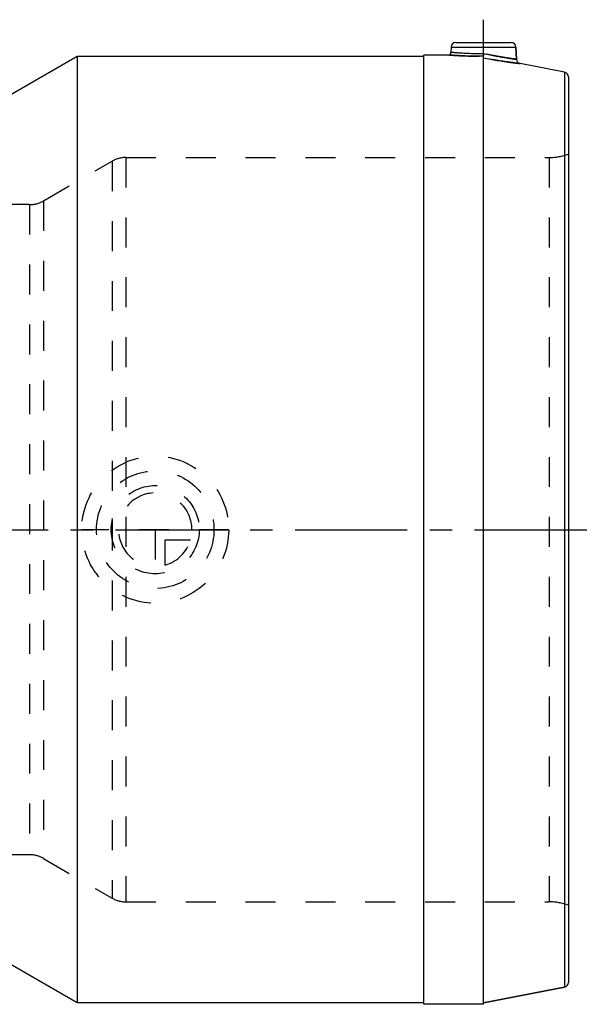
# Model space of a CAD drawing. Header units: millimetres. Extents: x 331 to 669, y 390 to 610.
# Tile 4 of 4: x 545 to 669, y 395 to 609. Entities that reach past the tile are written whole.
import ezdxf

# ---------------------------------------------------------------- set-up
doc = ezdxf.new("R2010")
doc.units = ezdxf.units.MM
doc.header["$LTSCALE"] = 65.185185
doc.linetypes.add('CENTER', pattern=[0.6, 0.375, -0.075, 0.075, -0.075])
doc.linetypes.add('HIDDEN', pattern=[0.2, 0.1, -0.1])
for name, color, linetype in [('KOERPER', 7, 'CONTINUOUS'), ('KONST.EL_MIT_GEO', 7, 'CONTINUOUS'), ('KURVEN', 7, 'CONTINUOUS'), ('L1', 7, 'CONTINUOUS')]:
    doc.layers.add(name, color=color, linetype=linetype)

msp = doc.modelspace()

# ---------------------------------------------------------------- linework, layer by layer
at = {"layer": 'KOERPER', "color": 2, "linetype": 'CENTER'}
msp.add_line((645.65, 601.44), (645.65, 609.41), dxfattribs=at)
at = {"layer": 'KOERPER', "color": 7, "linetype": 'Continuous'}
for p, q in [((638.6, 603.46), (638.54, 602.35)), ((652.7, 603.46), (652.84, 600.78)), ((557.15, 601.41), (538.53, 590.66)), ((557.15, 601.41), (557.15, 395.41)), ((632.65, 601.41), (557.15, 601.41)), ((638.26, 601.71), (632.65, 601.71)), ((632.65, 395.11), (632.65, 601.71)), ((645.65, 395.11), (645.65, 601.44)), ((557.15, 395.41), (538.53, 406.16)), ((645.65, 395.41), (663.34, 398.85)), ((632.65, 395.41), (557.15, 395.41)), ((645.65, 395.11), (632.65, 395.11))]:
    msp.add_line(p, q, dxfattribs=at)
at = {"layer": 'KOERPER', "color": 8, "linetype": 'HIDDEN'}
for p, q in [((546.79, 569.16), (531.4, 569.16)), ((546.79, 427.66), (531.4, 427.66))]:
    msp.add_line(p, q, dxfattribs=at)
at = {"layer": 'KOERPER', "color": 7, "linetype": 'Continuous'}
for centre, radius, start, end in [((637.54, 602.41), 1, 315.573, 357), ((811.51, 586.22), 166.53, 174.5509, 174.6707)]:
    msp.add_arc(centre, radius, start, end, dxfattribs=at)
at = {"layer": 'KOERPER', "color": 8, "linetype": 'HIDDEN'}
for points, knots in [([(638.26, 601.71), (638.21, 601.71), (638.63, 601.69), (638.83, 601.67), (639.62, 601.62), (640.89, 601.55), (642.98, 601.47), (644.71, 601.44), (645.65, 601.44)], [0, 0, 0, 0, 0.019351, 0.076606, 0.169413, 0.294053, 0.618288, 1, 1, 1, 1]), ([(645.65, 601.09), (645.65, 601.1), (645.65, 601.13), (645.66, 601.19), (645.67, 601.28), (645.68, 601.45), (645.7, 601.71), (645.72, 601.92), (645.73, 602.04)], [0, 0, 0, 0, 0.032182, 0.097088, 0.193248, 0.317228, 0.631693, 1, 1, 1, 1]), ([(645.65, 601.09), (645.65, 601.11), (645.66, 601.17), (645.66, 601.29), (645.68, 601.48), (645.69, 601.61), (645.7, 601.69)], [0, 0, 0, 0, 0.095768, 0.305851, 0.614833, 1, 1, 1, 1]), ([(653.65, 599.85), (653.7, 599.84), (653.24, 599.91), (653.03, 599.92), (652.16, 600.04), (649.8, 600.35), (647.52, 600.73), (645.65, 601.09)], [0, 0, 0, 0, 0.019409, 0.076833, 0.1699, 0.294802, 1, 1, 1, 1])]:
    msp.add_open_spline(points, degree=3, knots=knots, dxfattribs=at)
at = {"layer": 'KOERPER', "color": 7, "linetype": 'Continuous'}
for points, knots in [([(645.65, 601.44), (644.71, 601.44), (642.98, 601.47), (640.89, 601.55), (639.62, 601.62), (638.83, 601.67), (638.63, 601.69), (638.21, 601.71), (638.26, 601.71)], [0, 0, 0, 0, 0.381713, 0.705947, 0.830587, 0.923394, 0.980649, 1, 1, 1, 1]), ([(645.65, 601.09), (646.66, 600.9), (648.13, 600.63), (650.01, 600.34), (651.21, 600.16), (652.2, 600.03), (652.93, 599.94), (653.39, 599.88), (653.6, 599.86), (653.65, 599.85)], [0, 0, 0, 0, 0.380768, 0.553269, 0.704988, 0.829944, 0.923081, 0.980568, 1, 1, 1, 1])]:
    msp.add_open_spline(points, degree=3, knots=knots, dxfattribs=at)
at = {"layer": 'KONST.EL_MIT_GEO', "color": 7, "linetype": 'Continuous'}
for p, q in [((639.6, 604.41), (651.7, 604.41)), ((638.6, 603.46), (652.7, 603.46)), ((652.84, 600.78), (652.7, 603.46)), ((663.34, 597.97), (653.65, 599.85)), ((663.34, 597.97), (663.34, 398.85)), ((664.15, 596.99), (664.15, 399.83)), ((663.34, 398.85), (645.65, 395.41))]:
    msp.add_line(p, q, dxfattribs=at)
at = {"layer": 'KONST.EL_MIT_GEO', "color": 8, "linetype": 'HIDDEN'}
for p, q in [((567.76, 579.41), (567.76, 417.41)), ((567.76, 579.41), (659.97, 579.41)), ((659.97, 579.41), (659.97, 417.41)), ((549.79, 569.96), (564.76, 578.6)), ((564.76, 578.6), (564.76, 418.21)), ((546.79, 569.16), (546.79, 427.66)), ((549.79, 569.96), (549.79, 426.85)), ((549.79, 426.85), (564.76, 418.21)), ((567.76, 417.41), (659.97, 417.41))]:
    msp.add_line(p, q, dxfattribs=at)
at = {"layer": 'KONST.EL_MIT_GEO', "color": 7, "linetype": 'Continuous'}
for centre, start, end in [((639.6, 603.41), 90, 177), ((651.7, 603.41), 3, 90), ((653.84, 600.83), 183, 259), ((663.15, 596.99), 0, 79), ((663.15, 399.83), 281, 360)]:
    msp.add_arc(centre, 1, start, end, dxfattribs=at)
at = {"layer": 'KONST.EL_MIT_GEO', "color": 8, "linetype": 'HIDDEN'}
for centre, radius, start, end in [((567.76, 573.41), 6, 90, 120), ((659.97, 591.41), 12, 270, 290.3641), ((546.79, 575.16), 6, 270, 300), ((546.79, 421.66), 6, 60, 90), ((567.76, 423.41), 6, 240, 270), ((659.97, 405.41), 12, 69.6359, 90)]:
    msp.add_arc(centre, radius, start, end, dxfattribs=at)
at = {"layer": 'KONST.EL_MIT_GEO', "color": 7, "linetype": 'Continuous'}
for points, knots in [([(638.54, 602.35), (638.53, 602.36), (638.63, 602.34), (638.68, 602.35), (638.88, 602.32), (639.11, 602.31), (639.41, 602.28), (639.93, 602.24), (640.71, 602.19), (641.79, 602.13), (643.02, 602.08), (644.35, 602.04), (645.27, 602.04), (645.73, 602.04)], [0, 0, 0, 0, 0.004831, 0.019274, 0.043187, 0.076332, 0.118382, 0.168924, 0.293439, 0.445063, 0.617948, 0.805375, 1, 1, 1, 1]), ([(645.73, 602.04), (646.63, 601.84), (648.29, 601.5), (650.26, 601.16), (651.55, 600.96), (652.21, 600.86), (652.61, 600.81), (652.79, 600.79), (652.84, 600.78)], [0, 0, 0, 0, 0.380901, 0.705489, 0.830393, 0.923351, 0.980646, 1, 1, 1, 1])]:
    msp.add_open_spline(points, degree=3, knots=knots, dxfattribs=at)
at = {"layer": 'KONST.EL_MIT_GEO', "color": 8, "linetype": 'HIDDEN'}
msp.add_open_spline([(652.84, 600.78), (652.89, 600.78), (652.48, 600.83), (652.29, 600.86), (651.52, 600.96), (650.69, 601.09), (649.6, 601.27), (647.94, 601.57), (646.63, 601.84), (645.73, 602.04)], degree=3, knots=[0, 0, 0, 0, 0.019329, 0.076559, 0.169438, 0.294279, 0.446103, 0.61889, 1, 1, 1, 1], dxfattribs=at)
at = {"layer": 'KURVEN', "color": 8, "linetype": 'HIDDEN'}
for p, q in [((590.15, 498.41), (558.15, 498.41)), ((574.15, 498.41), (574.15, 488.81)), ((576.35, 496.21), (581.84, 496.21)), ((576.35, 490.72), (576.35, 496.21))]:
    msp.add_line(p, q, dxfattribs=at)
for radius in [16, 12.8, 9.6]:
    msp.add_circle((574.15, 498.41), radius, dxfattribs=at)
for start, end in [(0, 270), (285.962, 344.038)]:
    msp.add_arc((574.15, 498.41), 8, start, end, dxfattribs=at)
at = {"layer": 'L1', "color": 2, "linetype": 'CENTER'}
msp.add_line((330.83, 498.41), (669.15, 498.41), dxfattribs=at)

doc.saveas('drawing.dxf')
